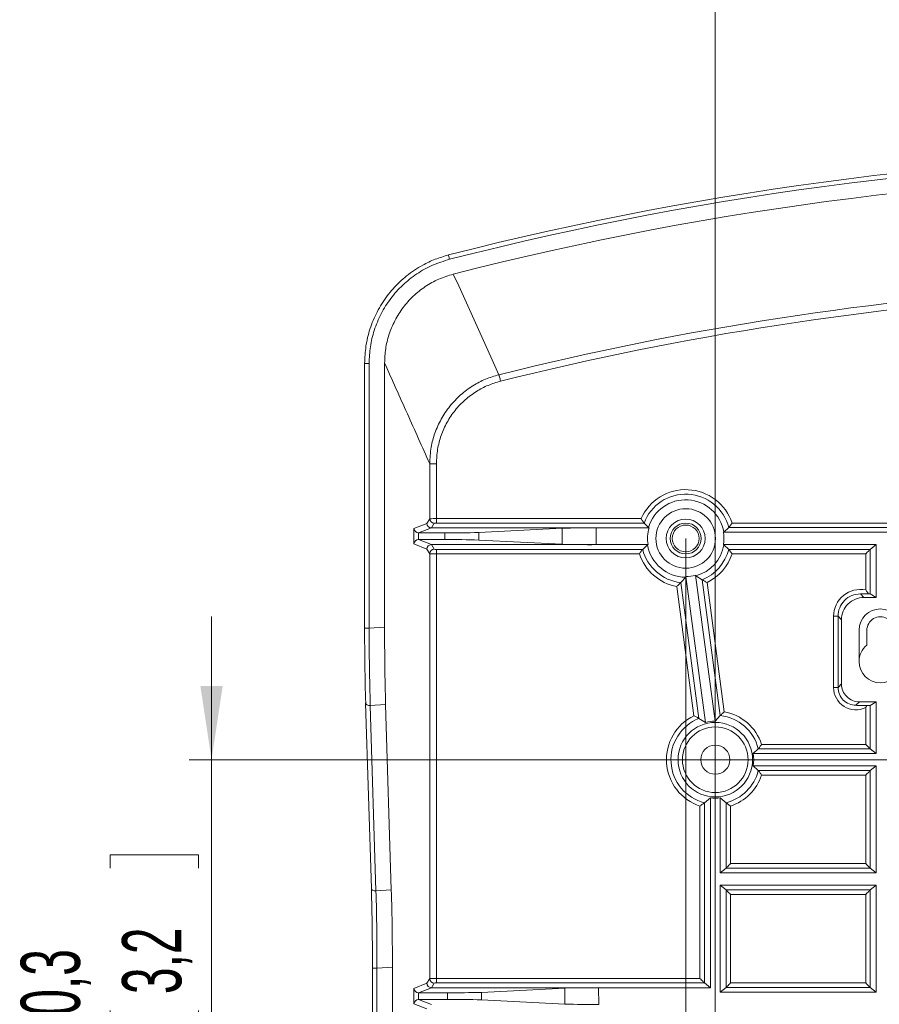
# Model space of a CAD drawing. Header units: millimetres. Extents: x 0 to 420, y 0 to 297.
# Tile 8 of 13: x 299 to 337, y 214 to 258. Entities that reach past the tile are written whole.
import ezdxf

# ---------------------------------------------------------------- set-up
doc = ezdxf.new("R2010")
doc.units = ezdxf.units.MM
doc.styles.add('SLDTEXTSTYLE1', font='TXT', dxfattribs={"width": 0.605})
doc.dimstyles.new('SLDDIMSTYLE0', dxfattribs={"dimtxt": 2.568319, "dimasz": 3.3, "dimexe": 0, "dimexo": 0.0625, "dimgap": 0.64208, "dimtad": 1, "dimdec": 3, "dimlfac": 5, "dimrnd": 1e-09, "dimzin": 12, "dimdsep": 46, "dimtxsty": 'SLDTEXTSTYLE1', "dimsah": 1, "dimcen": 0.09, "dimadec": 0, "dimazin": 3, "dimtfac": 1, "dimtdec": 1, "dimtmove": 0, "dimatfit": 0, "dimfxl": 0, "dimfrac": 2, "dimtolj": 1, "dimtzin": 12, "dimarcsym": 0})
doc.dimstyles.new('SLDDIMSTYLE1', dxfattribs={"dimtxt": 2.568319, "dimasz": 3.3, "dimexe": 0, "dimexo": 0.0625, "dimgap": 0.64208, "dimtad": 1, "dimdec": 3, "dimlfac": 5, "dimrnd": 1e-09, "dimzin": 12, "dimdsep": 46, "dimtxsty": 'SLDTEXTSTYLE1', "dimsah": 1, "dimcen": 0.09, "dimadec": 0, "dimazin": 3, "dimtfac": 1, "dimtdec": 1, "dimtofl": 0, "dimtmove": 0, "dimatfit": 3, "dimfxl": 0, "dimfrac": 2, "dimtolj": 1, "dimtzin": 12, "dimarcsym": 0})

# ---------------------------------------------------------------- blocks, each defined once
blk = doc.blocks.new('*D25')
at = {"color": 7, "linetype": 'Continuous', "lineweight": 0}
for p, q in [((307.117, 225.18), (307.117, 231.58)), ((377.789, 225.18), (306.117, 225.18)), ((307.117, 225.18), (307.117, 209.128)), ((302.585, 220.339), (302.585, 220.927)), ((302.585, 220.927), (306.529, 220.927)), ((306.529, 220.927), (306.529, 220.339)), ((302.585, 213.969), (302.585, 213.381)), ((306.529, 213.381), (306.529, 213.969)), ((302.585, 213.381), (306.529, 213.381)), ((377.789, 209.128), (306.117, 209.128)), ((307.117, 209.128), (307.117, 202.728))]:
    blk.add_line(p, q, dxfattribs=at)
for points in [[(307.117, 225.18), (307.617, 228.48), (306.617, 228.48)], [(307.117, 209.128), (306.617, 205.828), (307.617, 205.828)]]:
    blk.add_solid(points, dxfattribs=at)
at = {"color": 7, "linetype": 'Continuous', "lineweight": 0, "char_height": 2.6458, "attachment_point": 1, "rotation": 90, "style": 'SLDTEXTSTYLE1'}
for s, insert in [('80,3', (298.586, 212.548, 32.371)), ('3,2', (303.118, 214.704, 32.371))]:
    blk.add_mtext(s, dxfattribs=dict(at, insert=insert))
blk = doc.blocks.new('*D26')
at = {"color": 7, "linetype": 'Continuous', "lineweight": 0}
for p, q in [((328.317, 235.068), (328.317, 122.653)), ((379.117, 235.068), (379.117, 122.653)), ((351.022, 128.185), (350.434, 128.185)), ((350.434, 128.185), (350.434, 124.241)), ((356.411, 128.185), (356.999, 128.185)), ((356.999, 128.185), (356.999, 124.241)), ((350.434, 124.241), (351.022, 124.241)), ((356.999, 124.241), (356.411, 124.241)), ((328.317, 123.653), (379.117, 123.653))]:
    blk.add_line(p, q, dxfattribs=at)
for points in [[(328.317, 123.653), (331.617, 123.153), (331.617, 124.153)], [(379.117, 123.653), (375.817, 124.153), (375.817, 123.153)]]:
    blk.add_solid(points, dxfattribs=at)
at = {"color": 7, "linetype": 'Continuous', "lineweight": 0, "char_height": 2.6458, "attachment_point": 1, "style": 'SLDTEXTSTYLE1'}
for s, insert in [('254', (349.601, 132.184, 32.371)), ('10', (351.757, 127.651, 32.371))]:
    blk.add_mtext(s, dxfattribs=dict(at, insert=insert))
blk = doc.blocks.new('*D27')
at = {"color": 7, "linetype": 'Continuous', "lineweight": 0}
for p, q in [((350.529, 277.682), (349.941, 277.682)), ((349.941, 277.682), (349.941, 273.738)), ((356.898, 277.682), (357.486, 277.682)), ((357.486, 277.682), (357.486, 273.738)), ((329.639, 209.128), (329.639, 274.15)), ((377.789, 209.128), (377.789, 274.15)), ((349.941, 273.738), (350.529, 273.738)), ((357.486, 273.738), (356.898, 273.738)), ((329.639, 273.15), (377.789, 273.15))]:
    blk.add_line(p, q, dxfattribs=at)
for points in [[(329.639, 273.15), (332.939, 272.65), (332.939, 273.65)], [(377.789, 273.15), (374.489, 273.65), (374.489, 272.65)]]:
    blk.add_solid(points, dxfattribs=at)
at = {"color": 7, "linetype": 'Continuous', "lineweight": 0, "char_height": 2.6458, "attachment_point": 1, "style": 'SLDTEXTSTYLE1'}
for s, insert in [('240,8', (348.128, 281.681, 32.371)), ('9,5', (351.264, 277.149, 32.371))]:
    blk.add_mtext(s, dxfattribs=dict(at, insert=insert))

msp = doc.modelspace()

# ---------------------------------------------------------------- linework, layer by layer
at = {"color": 7, "linetype": 'Continuous', "lineweight": 15}
for p, q in [((313.96166, 242.89402), (313.96166, 231.05486)), ((314.8536, 231.09797), (314.8536, 242.91052)), ((316.9437, 235.54425), (316.94416, 235.54425)), ((316.94416, 235.54425), (324.30669, 235.54425)), ((322.79392, 235.52541), (319.06239, 235.33617)), ((324.30669, 235.54425), (326.67903, 235.54425)), ((326.45545, 235.75528), (326.45568, 235.75501)), ((326.6564, 235.5516), (326.45568, 235.75501)), ((326.67903, 235.54425), (326.6564, 235.5516)), ((330.23966, 235.555), (330.02247, 235.3516)), ((330.23966, 235.555), (330.23991, 235.55527)), ((316.37656, 235.31733), (317.54962, 235.31733)), ((316.37656, 235.0187), (317.55132, 235.0187)), ((330.02247, 235.3516), (329.99958, 235.34425)), ((329.99958, 235.34425), (377.43371, 235.34425)), ((316.94416, 234.79179), (316.9437, 234.79179)), ((316.94416, 234.79179), (324.31098, 234.79179)), ((322.798, 234.81062), (319.06431, 234.99987)), ((324.31098, 234.79179), (326.63371, 234.79179)), ((326.39363, 234.58102), (326.39338, 234.58075)), ((326.39363, 234.58102), (326.61082, 234.78443)), ((326.61082, 234.78443), (326.63371, 234.79179)), ((329.99958, 234.79179), (330.02247, 234.78443)), ((329.99958, 234.79179), (336.82558, 234.79179)), ((330.02247, 234.78443), (330.23966, 234.58102)), ((330.23991, 234.58075), (330.23966, 234.58102)), ((336.56189, 234.58102), (336.56159, 234.58075)), ((336.82558, 234.79179), (336.56189, 234.58102)), ((336.82558, 232.43261), (336.82558, 234.79179)), ((328.31656, 233.33878), (328.09186, 233.09676)), ((328.32266, 233.36257), (328.31656, 233.33878)), ((328.32266, 233.36257), (329.19449, 226.84172)), ((328.77099, 233.39954), (328.75886, 233.42089)), ((328.75886, 233.42089), (329.63068, 226.90004)), ((329.05138, 233.22504), (328.77099, 233.39954)), ((336.82558, 232.43261), (336.28298, 232.43261)), ((336.82558, 232.43261), (336.56159, 232.59074)), ((335.28435, 228.56692), (335.28435, 231.43397)), ((336.06664, 229.56801), (336.06664, 230.96802)), ((336.41664, 230.96802), (336.41664, 230.30456)), ((314.00785, 227.71807), (314.00775, 227.71195)), ((314.00775, 227.71195), (314.26188, 219.42319)), ((314.90118, 227.64611), (315.15531, 219.35737)), ((336.82558, 227.76801), (336.08325, 227.76801)), ((336.56159, 227.60988), (336.82558, 227.76801)), ((336.82558, 225.45624), (336.82558, 227.76801)), ((329.63068, 226.90004), (329.86343, 227.15127)), ((328.90391, 227.02299), (329.19449, 226.84172)), ((331.33635, 225.45624), (331.56166, 225.66701)), ((331.33635, 225.45624), (336.82558, 225.45624)), ((331.56166, 225.66701), (331.56191, 225.66728)), ((336.56159, 225.66728), (336.56189, 225.66701)), ((336.56189, 225.66701), (336.82558, 225.45624)), ((331.56166, 224.69302), (331.33635, 224.90378)), ((331.33635, 224.90378), (336.82558, 224.90378)), ((336.82558, 224.90378), (336.56189, 224.69302)), ((336.82558, 220.12284), (336.82558, 224.90378)), ((331.56191, 224.69276), (331.56166, 224.69302)), ((336.56189, 224.69302), (336.56159, 224.69276)), ((329.41861, 223.47412), (329.15462, 223.25594)), ((329.41861, 214.98945), (329.41861, 223.47412)), ((330.12267, 223.25594), (329.85868, 223.47412)), ((329.85868, 220.12284), (329.85868, 223.47412)), ((329.85868, 220.12284), (330.12237, 220.33361)), ((329.85868, 220.12284), (336.82558, 220.12284)), ((330.12237, 220.33361), (330.12267, 220.33388)), ((336.56159, 220.33388), (336.56189, 220.33361)), ((336.56189, 220.33361), (336.82558, 220.12284)), ((329.85868, 219.57038), (336.82558, 219.57038)), ((329.85868, 214.78944), (329.85868, 219.57038)), ((330.12237, 219.35962), (329.85868, 219.57038)), ((330.12267, 219.35936), (330.12237, 219.35962)), ((336.56189, 219.35962), (336.56159, 219.35936)), ((336.82558, 219.57038), (336.56189, 219.35962)), ((336.82558, 214.78944), (336.82558, 219.57038)), ((314.31095, 215.86241), (314.31095, 201.1908)), ((315.20289, 215.90552), (315.20289, 201.1908)), ((316.9437, 214.98945), (316.94416, 214.98945)), ((316.94416, 214.98945), (324.42399, 214.98945)), ((322.91122, 214.97061), (319.17968, 214.78137)), ((324.42399, 214.98945), (329.41861, 214.98945)), ((329.15462, 215.20048), (329.15492, 215.2002)), ((329.41861, 214.98945), (329.15492, 215.2002)), ((329.85868, 214.78944), (330.12237, 215.00021)), ((329.85868, 214.78944), (336.82558, 214.78944)), ((330.12237, 215.00021), (330.12267, 215.00048)), ((336.56159, 215.00048), (336.56189, 215.00021)), ((336.56189, 215.00021), (336.82558, 214.78944)), ((316.37656, 214.76254), (317.66692, 214.76254)), ((316.37656, 214.4639), (317.66862, 214.4639)), ((322.9153, 214.25582), (319.1816, 214.44506))]:
    msp.add_line(p, q, dxfattribs=at)
at = {"color": 8, "linetype": 'Continuous', "lineweight": 0}
for p, q in [((313.96166, 242.89402), (314.16166, 242.89402)), ((314.16166, 242.89402), (314.16166, 231.05486)), ((316.87131, 238.4109), (316.87131, 235.94783)), ((317.17102, 238.4109), (316.87131, 238.4109)), ((317.17102, 235.95452), (317.17102, 238.4109)), ((316.74412, 235.74413), (316.87131, 235.94783)), ((317.17102, 235.95452), (317.17102, 235.75501)), ((317.17102, 235.95452), (326.32146, 235.95452)), ((316.16817, 235.51387), (316.74412, 235.74413)), ((316.16817, 234.82216), (316.16817, 235.51387)), ((316.94416, 235.54425), (316.37656, 235.31733)), ((317.07112, 235.74832), (316.9437, 235.54425)), ((326.45568, 235.75501), (317.17102, 235.75501)), ((322.798, 234.81062), (322.79392, 235.52541)), ((324.30669, 235.54425), (324.31098, 234.79179)), ((345.25546, 235.555), (330.23966, 235.555)), ((330.38917, 235.75452), (345.05594, 235.75452)), ((316.36798, 235.31752), (316.36798, 235.01851)), ((316.37656, 235.0187), (316.94416, 234.79179)), ((317.55132, 235.0187), (317.54962, 235.31733)), ((319.06239, 235.33617), (319.06431, 234.99987)), ((316.74412, 234.59191), (316.16817, 234.82216)), ((316.87131, 234.3882), (316.74412, 234.59191)), ((316.9437, 234.79179), (317.07112, 234.58771)), ((317.17102, 234.58102), (326.39363, 234.58102)), ((317.17102, 234.58102), (317.17102, 234.38152)), ((330.23966, 234.58102), (336.56189, 234.58102)), ((336.56159, 234.58075), (336.56159, 232.59074)), ((316.87131, 234.3882), (316.87131, 215.39303)), ((317.17102, 215.39971), (317.17102, 234.38152)), ((326.24412, 234.38152), (317.17102, 234.38152)), ((336.36235, 234.38152), (330.38917, 234.38152)), ((336.36235, 232.76648), (336.36235, 234.38152)), ((328.68662, 227.14477), (327.91419, 232.92217)), ((328.09186, 233.09676), (328.90391, 227.02299)), ((329.86343, 227.15127), (329.05138, 233.22504)), ((329.26867, 233.10326), (330.04109, 227.32586)), ((336.12521, 232.59037), (336.28298, 232.43261)), ((334.92685, 228.40914), (334.92685, 231.59174)), ((335.12658, 231.59174), (334.92685, 231.59174)), ((335.12658, 231.59174), (335.12658, 228.40914)), ((335.28435, 231.43397), (335.12658, 231.59174)), ((314.16166, 231.05486), (314.8536, 231.09797)), ((313.96166, 231.05486), (314.16166, 231.05486)), ((335.12658, 228.40914), (335.28435, 228.56692)), ((335.12658, 228.40914), (334.92685, 228.40914)), ((314.90118, 227.64611), (314.21481, 227.60336)), ((314.21481, 227.60336), (314.46893, 219.31461)), ((336.08325, 227.76801), (335.92548, 227.61025)), ((336.56159, 227.60988), (336.56159, 225.66728)), ((336.36235, 225.86652), (336.36235, 227.51071)), ((331.71117, 225.86652), (336.36235, 225.86652)), ((336.56189, 225.66701), (331.56166, 225.66701)), ((331.56166, 224.69302), (336.56189, 224.69302)), ((336.36235, 224.49351), (331.71117, 224.49351)), ((336.36235, 220.53312), (336.36235, 224.49351)), ((336.56159, 224.69276), (336.56159, 220.33388)), ((329.15462, 223.25594), (329.15462, 215.20048)), ((330.12267, 220.33388), (330.12267, 223.25594)), ((328.95538, 215.39971), (328.95538, 223.10641)), ((330.32191, 223.10641), (330.32191, 220.53312)), ((330.32191, 220.53312), (336.36235, 220.53312)), ((336.56189, 220.33361), (330.12237, 220.33361)), ((314.46893, 219.31461), (315.15531, 219.35737)), ((330.12237, 219.35962), (336.56189, 219.35962)), ((330.12267, 215.00048), (330.12267, 219.35936)), ((336.56159, 219.35936), (336.56159, 215.00048)), ((336.36235, 219.16011), (330.32191, 219.16011)), ((330.32191, 219.16011), (330.32191, 215.19972)), ((336.36235, 215.19972), (336.36235, 219.16011)), ((314.31095, 215.86241), (314.51095, 215.86241)), ((315.20289, 215.90552), (314.51095, 215.86241)), ((314.51095, 215.86241), (314.51095, 201.1908)), ((316.74412, 215.18933), (316.87131, 215.39303)), ((317.17102, 215.39971), (317.17102, 215.2002)), ((317.17102, 215.39971), (328.95538, 215.39971)), ((316.16817, 214.95907), (316.74412, 215.18933)), ((316.16817, 214.26736), (316.16817, 214.95907)), ((316.94416, 214.98945), (316.37656, 214.76254)), ((317.07112, 215.19352), (316.9437, 214.98945)), ((329.15492, 215.2002), (317.17102, 215.2002)), ((319.17968, 214.78137), (319.1816, 214.44506)), ((322.9153, 214.25582), (322.91122, 214.97061)), ((324.42399, 214.98945), (324.42828, 214.23698)), ((336.56189, 215.00021), (330.12237, 215.00021)), ((330.32191, 215.19972), (336.36235, 215.19972)), ((316.36798, 214.76272), (316.36798, 214.46372)), ((316.37656, 214.4639), (316.94416, 214.23698)), ((317.66862, 214.4639), (317.66692, 214.76254)), ((316.74412, 214.0371), (316.16817, 214.26736))]:
    msp.add_line(p, q, dxfattribs=at)
at = {"color": 8, "linetype": 'Continuous', "lineweight": 0, "flags": 128}
for points in [[(317.70915, 247.73924), (317.7113, 247.73082), (317.71553, 247.71435), (317.72163, 247.69054), (317.72935, 247.66044), (317.73835, 247.62537), (317.74822, 247.58684), (317.75855, 247.54657)], [(319.96886, 242.38936), (319.60842, 243.18253), (318.16721, 246.35361), (317.92588, 246.88454)], [(320.04119, 242.09991), (320.02794, 242.15295), (320.01513, 242.20421), (320.00319, 242.25199), (319.99253, 242.29466), (319.98349, 242.33081), (319.97639, 242.35924), (319.97146, 242.37897), (319.96886, 242.38936)], [(314.00775, 227.71195), (314.01059, 227.69463), (314.02161, 227.67217), (314.04043, 227.65164), (314.06629, 227.63389), (314.09807, 227.61969), (314.13446, 227.60961), (314.17393, 227.60409), (314.21481, 227.60336)], [(314.26188, 219.42319), (314.26472, 219.40587), (314.27573, 219.38341), (314.29456, 219.36289), (314.32041, 219.34515), (314.3522, 219.33094), (314.38859, 219.32086), (314.42805, 219.31534), (314.46893, 219.31461)]]:
    msp.add_lwpolyline(points, dxfattribs=at)
at = {"color": 7, "linetype": 'Continuous', "lineweight": 15, "flags": 128}
for points in [[(316.37656, 235.31733), (316.37227, 235.31738), (316.36798, 235.31752)], [(316.36798, 235.01851), (316.37227, 235.01865), (316.37656, 235.0187)], [(336.56159, 234.58075), (336.55496, 234.57412), (336.54172, 234.56089), (336.52234, 234.54151), (336.49747, 234.51663), (336.46796, 234.48712), (336.43484, 234.45399), (336.39923, 234.41839), (336.36235, 234.38152)], [(336.56159, 225.66728), (336.55496, 225.67391), (336.54172, 225.68714), (336.52234, 225.70652), (336.49747, 225.7314), (336.46796, 225.76091), (336.43484, 225.79404), (336.39923, 225.82964), (336.36235, 225.86652)], [(336.36235, 224.49351), (336.39923, 224.53039), (336.43484, 224.566), (336.46796, 224.59913), (336.49747, 224.62863), (336.52234, 224.6535), (336.54172, 224.67288), (336.55496, 224.68612), (336.56159, 224.69276)], [(330.12267, 220.33388), (330.1293, 220.34051), (330.14254, 220.35374), (330.16192, 220.37312), (330.18679, 220.398), (330.2163, 220.42751), (330.24942, 220.46064), (330.28503, 220.49624), (330.32191, 220.53312)], [(336.36235, 220.53312), (336.39923, 220.49624), (336.43484, 220.46064), (336.46796, 220.42751), (336.49747, 220.398), (336.52234, 220.37312), (336.54172, 220.35374), (336.55496, 220.34051), (336.56159, 220.33388)], [(330.32191, 219.16011), (330.28503, 219.19699), (330.24942, 219.2326), (330.2163, 219.26573), (330.18679, 219.29523), (330.16192, 219.3201), (330.14254, 219.33948), (330.1293, 219.35272), (330.12267, 219.35936)], [(336.56159, 219.35936), (336.55496, 219.35272), (336.54172, 219.33948), (336.52234, 219.3201), (336.49747, 219.29523), (336.46796, 219.26573), (336.43484, 219.2326), (336.39923, 219.19699), (336.36235, 219.16011)], [(329.15462, 215.20048), (329.14799, 215.20711), (329.13475, 215.22034), (329.11537, 215.23973), (329.0905, 215.2646), (329.06099, 215.29411), (329.02786, 215.32723), (328.99225, 215.36284), (328.95538, 215.39971)], [(330.32191, 215.19972), (330.28503, 215.16284), (330.24942, 215.12724), (330.2163, 215.09411), (330.18679, 215.0646), (330.16192, 215.03972), (330.14254, 215.02034), (330.1293, 215.00711), (330.12267, 215.00048)], [(336.56159, 215.00048), (336.55496, 215.00711), (336.54172, 215.02034), (336.52234, 215.03972), (336.49747, 215.0646), (336.46796, 215.09411), (336.43484, 215.12724), (336.39923, 215.16284), (336.36235, 215.19972)], [(316.37656, 214.76254), (316.37227, 214.76258), (316.36798, 214.76272)], [(316.36798, 214.46372), (316.37227, 214.46385), (316.37656, 214.4639)]]:
    msp.add_lwpolyline(points, dxfattribs=at)
at = {"color": 8, "linetype": 'Continuous', "lineweight": 0}
for centre, radius in [((328.31664, 235.06801), 1.33076), ((329.63864, 225.18002), 1.66602), ((329.63864, 225.18002), 1.46678)]:
    msp.add_circle(centre, radius, dxfattribs=at)
at = {"color": 7, "linetype": 'Continuous', "lineweight": 15}
for centre, radius in [((328.31664, 235.06802), 0.87), ((328.31664, 235.06801), 0.69), ((328.31664, 235.06801), 0.6), ((329.63864, 225.18002), 0.65)]:
    msp.add_circle(centre, radius, dxfattribs=at)
for centre, radius, start, end in [((353.71665, 107.32364), 144.95999, 75.6172644, 104.3827356), ((353.71665, 107.32396), 144.07684, 75.6162926, 104.3837074), ((328.31664, 235.06801), 1.98403, 14.216819, 159.732615), ((316.37664, 235.52617), 0.20882, 183.375388, 267.625427), ((316.94442, 235.74454), 0.2003, 180.119166, 269.795341), ((324.10959, 190.61461), 44.93007, 89.748659, 91.678015), ((328.3166, 235.06801), 1.70542, 163.784734, 189.321342), ((316.37665, 234.80985), 0.20884, 92.378096, 176.621088), ((317.82075, 274.30106), 38.98467, 269.601519, 271.825152), ((317.74714, 189.97109), 45.04804, 88.324476, 90.249055), ((328.3166, 235.06802), 1.7055, 350.679016, 9.320984), ((316.94442, 234.59149), 0.2003, 90.204659, 179.880834), ((324.03992, 273.79458), 39.00373, 268.175336, 270.398193), ((328.31665, 235.06802), 1.98403, 194.217032, 263.494487), ((328.31662, 235.06803), 1.98406, 291.736167, 345.782787), ((328.31681, 235.06683), 1.70427, 270.196971, 285.033187), ((336.28253, 231.43443), 0.99818, 89.974106, 180.026493), ((336.49392, 232.27394), 0.32395, 77.943106, 90.594293), ((337.01664, 230.96801), 0.95, 0.000428, 179.999572), ((337.01664, 230.96802), 0.6, 359.99997, 180.00003), ((429.72581, 230.95507), 114.8723, 179.9287278, 181.6506681), ((426.50228, 230.9374), 112.54049, 179.940197, 181.639221), ((337.01662, 229.56802), 0.94997, 129.165924, 180.000823), ((337.01664, 229.56802), 0.95, 180.000428, 359.999572), ((336.08289, 228.56655), 0.79854, 179.973668, 270.026332), ((336.43854, 228.4013), 0.80093, 268.385409, 278.837705), ((329.63864, 225.18001), 1.98403, 14.217028, 83.494541), ((329.63865, 225.18002), 1.98403, 111.735677, 255.879478), ((329.63865, 225.17996), 1.72009, 90.265608, 104.96455), ((329.63869, 225.18001), 1.71999, 350.758236, 9.241764), ((329.63865, 225.18001), 1.98402, 284.120342, 345.783299), ((329.63864, 225.17929), 1.71931, 262.647144, 277.352856), ((195.61449, 216.01004), 118.69674, 359.9287401, 1.6507413), ((198.80041, 216.02731), 116.40254, 359.9400527, 1.6393486), ((316.37666, 214.97138), 0.20884, 183.38046, 267.620355), ((316.94441, 215.18974), 0.20029, 180.117738, 269.796768), ((317.93804, 253.74614), 38.98454, 269.601519, 271.825155), ((324.22785, 170.01123), 44.97865, 89.750149, 91.677425), ((316.37666, 214.25505), 0.20885, 92.381468, 176.621195), ((317.86475, 169.44188), 45.02244, 88.323929, 90.249602), ((324.15721, 253.23985), 39.00382, 268.175338, 270.39819)]:
    msp.add_arc(centre, radius, start, end, dxfattribs=at)
at = {"color": 8, "linetype": 'Continuous', "lineweight": 0}
for centre, radius, start, end in [((353.71665, 107.32359), 144.76004, 75.6172704, 104.3827296), ((353.71661, 107.32426), 139.21743, 93.4820042, 104.0288436), ((353.71642, 107.32494), 138.91838, 93.5742646, 104.0288367), ((328.31665, 235.06802), 2.18326, 18.326812, 156.043591), ((328.31664, 235.06802), 1.72923, 9.438748, 163.760693), ((317.10036, 232.40189), 3.55333, 88.860538, 93.69595), ((317.07167, 235.94869), 0.20037, 180.245513, 269.840865), ((317.14768, 235.35418), 0.4015, 86.666549, 100.992682), ((317.07167, 234.38734), 0.20037, 90.159135, 179.754487), ((317.1476, 234.98067), 0.40033, 258.986188, 273.354581), ((328.31663, 235.068), 1.72922, 189.438437, 269.99765), ((328.31666, 235.06801), 1.72922, 285.232605, 350.561346), ((317.10036, 237.93415), 3.55333, 266.30405, 271.139462), ((328.31662, 235.06799), 2.18323, 198.326413, 259.37822), ((328.3167, 235.06797), 2.1832, 295.851832, 341.67373), ((336.12503, 231.59204), 1.19818, 78.575906, 180.014236), ((336.124, 231.59295), 0.99742, 89.93069, 180.06931), ((432.97311, 231.15796), 118.81149, 180.0497199, 181.7144319), ((335.92576, 228.40916), 0.99891, 180.000865, 295.916875), ((335.92436, 228.40803), 0.79778, 179.919998, 270.080751), ((329.63864, 225.18001), 2.18327, 115.852567, 251.76253), ((329.63867, 225.18004), 2.18324, 18.3265, 79.378184), ((329.6386, 225.18005), 2.18332, 288.23817, 341.672466), ((201.81006, 216.21693), 112.70145, 359.8197674, 1.5750111), ((317.10024, 211.85233), 3.54808, 88.856958, 93.699529), ((317.07169, 215.3939), 0.20038, 180.248955, 269.837424), ((317.14757, 214.80097), 0.39992, 86.638119, 101.021113)]:
    msp.add_arc(centre, radius, start, end, dxfattribs=at)
at = {"color": 7, "linetype": 'Continuous', "lineweight": 15}
for points, knots in [([(313.96186, 242.89402), (313.97325, 243.15047), (313.9963, 243.6696), (314.1861, 244.44596), (314.49981, 245.20874), (314.94614, 245.91934), (315.50921, 246.55057), (316.06266, 246.99297), (316.60592, 247.32086), (317.11244, 247.56293), (317.50921, 247.68016), (317.70915, 247.73924)], [0, 0, 0, 0, 0.11667861, 0.23619949, 0.36176959, 0.49094213, 0.61635, 0.74537937, 0.81181866, 0.90517564, 1, 1, 1, 1]), ([(317.92588, 246.88454), (317.7066, 246.81651), (317.26803, 246.68045), (316.66458, 246.34144), (316.12489, 245.91192), (315.6639, 245.39729), (315.29662, 244.81176), (315.0387, 244.18909), (314.88266, 243.54916), (314.86329, 243.1234), (314.8536, 242.91052)], [0, 0, 0, 0, 0.127235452, 0.254471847, 0.381700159, 0.508932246, 0.636327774, 0.763728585, 0.881863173, 1, 1, 1, 1]), ([(326.45545, 235.75528), (326.45221, 235.75995), (326.44233, 235.77415), (326.42267, 235.80267), (326.39282, 235.84654), (326.3582, 235.89833), (326.33331, 235.9363), (326.3217, 235.95415), (326.32146, 235.95452)], [0, 0, 0, 0, 0.07098255, 0.21614024, 0.43287189, 0.73390597, 0.99449176, 1, 1, 1, 1]), ([(330.38917, 235.75452), (330.38892, 235.75417), (330.37487, 235.73478), (330.34632, 235.69556), (330.30725, 235.64318), (330.275, 235.6007), (330.25397, 235.57338), (330.24341, 235.55978), (330.23991, 235.55527)], [0, 0, 0, 0, 0.00520301, 0.28848192, 0.58456297, 0.79253058, 0.93121169, 1, 1, 1, 1]), ([(326.39338, 234.58075), (326.38988, 234.57624), (326.37932, 234.56264), (326.35829, 234.53532), (326.32603, 234.49285), (326.28697, 234.44047), (326.25842, 234.40125), (326.24437, 234.38187), (326.24412, 234.38152)], [0, 0, 0, 0, 0.06879142, 0.20747516, 0.41541767, 0.71150855, 0.99479675, 1, 1, 1, 1]), ([(330.38917, 234.38152), (330.38892, 234.38187), (330.37487, 234.40125), (330.34631, 234.44047), (330.30726, 234.49285), (330.275, 234.53532), (330.25397, 234.56264), (330.24341, 234.57624), (330.23991, 234.58075)], [0, 0, 0, 0, 0.00520321, 0.28849292, 0.58458526, 0.79252267, 0.93120907, 1, 1, 1, 1]), ([(327.91419, 232.92217), (327.91451, 232.92247), (327.9319, 232.93898), (327.96698, 232.97257), (328.01372, 233.01829), (328.05153, 233.05593), (328.07579, 233.08041), (328.08786, 233.09269), (328.09186, 233.09676)], [0, 0, 0, 0, 0.00521285, 0.28885847, 0.5848768, 0.79267786, 0.93126375, 1, 1, 1, 1]), ([(329.26867, 233.10326), (329.26829, 233.10346), (329.24712, 233.11472), (329.20453, 233.13807), (329.14738, 233.16984), (329.10103, 233.19625), (329.07118, 233.21349), (329.05631, 233.22217), (329.05138, 233.22504)], [0, 0, 0, 0, 0.00519679, 0.28885266, 0.58485988, 0.79268475, 0.93126903, 1, 1, 1, 1]), ([(336.49056, 232.59787), (336.36963, 232.59582), (336.24783, 232.59376), (336.12607, 232.5904), (336.12521, 232.59037)], [0, 0, 0, 0, 0.99291437, 1, 1, 1, 1]), ([(336.36235, 232.76648), (336.36262, 232.76615), (336.37621, 232.74954), (336.42051, 232.69453), (336.46171, 232.63768), (336.49056, 232.59787)], [0, 0, 0, 0, 0.00603333, 0.30388606, 1, 1, 1, 1]), ([(335.92548, 227.61025), (335.92624, 227.61023), (335.98112, 227.60879), (336.1446, 227.60443), (336.30736, 227.60219), (336.41597, 227.60069)], [0, 0, 0, 0, 0.00462151, 0.33574953, 1, 1, 1, 1]), ([(336.41597, 227.60069), (336.39865, 227.57088), (336.3811, 227.54069), (336.36259, 227.51109), (336.36235, 227.51071)], [0, 0, 0, 0, 0.98725011, 1, 1, 1, 1]), ([(328.90391, 227.02299), (328.89898, 227.02586), (328.88411, 227.03454), (328.85426, 227.05178), (328.80791, 227.07819), (328.75076, 227.10996), (328.70817, 227.1333), (328.687, 227.14457), (328.68662, 227.14477)], [0, 0, 0, 0, 0.06873133, 0.20731635, 0.41514231, 0.71115109, 0.99480846, 1, 1, 1, 1]), ([(330.04109, 227.32586), (330.04078, 227.32557), (330.02339, 227.30905), (329.98831, 227.27546), (329.94157, 227.22974), (329.90376, 227.1921), (329.8795, 227.16762), (329.86743, 227.15534), (329.86343, 227.15127)], [0, 0, 0, 0, 0.00521282, 0.28885728, 0.58487011, 0.79267031, 0.93125984, 1, 1, 1, 1]), ([(331.56191, 225.66728), (331.56541, 225.67179), (331.57597, 225.68539), (331.597, 225.71271), (331.62926, 225.75518), (331.66831, 225.80756), (331.69687, 225.84678), (331.71092, 225.86617), (331.71117, 225.86652)], [0, 0, 0, 0, 0.06879118, 0.20747444, 0.4154126, 0.71150602, 0.99479677, 1, 1, 1, 1]), ([(331.71117, 224.49351), (331.71092, 224.49386), (331.69687, 224.51325), (331.66831, 224.55247), (331.62925, 224.60485), (331.597, 224.64733), (331.57597, 224.67465), (331.56541, 224.68825), (331.56191, 224.69276)], [0, 0, 0, 0, 0.00520303, 0.28848298, 0.58456511, 0.79253347, 0.93121144, 1, 1, 1, 1]), ([(329.15462, 223.25594), (329.15011, 223.25243), (329.13652, 223.24186), (329.10923, 223.2208), (329.06677, 223.18851), (329.01438, 223.14938), (328.97515, 223.12075), (328.95573, 223.10667), (328.95538, 223.10641)], [0, 0, 0, 0, 0.06875532, 0.20734407, 0.41513392, 0.71114042, 0.99478341, 1, 1, 1, 1]), ([(330.12267, 223.25594), (330.12718, 223.25243), (330.14076, 223.24186), (330.16806, 223.2208), (330.21052, 223.18852), (330.2629, 223.14937), (330.30215, 223.12076), (330.32156, 223.10667), (330.32191, 223.10641)], [0, 0, 0, 0, 0.06875532, 0.20734882, 0.41513391, 0.71114043, 0.99478825, 1, 1, 1, 1])]:
    msp.add_open_spline(points, degree=3, knots=knots, dxfattribs=at)
at = {"color": 8, "linetype": 'Continuous', "lineweight": 0}
for points, knots in [([(317.75855, 247.54657), (317.50183, 247.46692), (316.9884, 247.30763), (316.28189, 246.91076), (315.65008, 246.40791), (315.11035, 245.80544), (314.68037, 245.11994), (314.37839, 244.39095), (314.19569, 243.64174), (314.17301, 243.14327), (314.16166, 242.89402)], [0, 0, 0, 0, 0.1272344, 0.25446815, 0.38169577, 0.5089238, 0.6363194, 0.76371785, 0.88185677, 1, 1, 1, 1]), ([(314.8536, 242.91052), (315.19281, 242.15441), (315.86563, 240.65464), (316.53794, 239.15465), (316.87131, 238.4109)], [0, 0, 0, 0, 0.50415788, 1, 1, 1, 1]), ([(319.96886, 242.38936), (319.766, 242.32865), (319.36026, 242.20724), (318.77914, 241.90066), (318.23801, 241.49759), (317.75807, 240.99423), (317.37049, 240.41559), (317.09262, 239.79458), (316.9082, 239.12129), (316.88416, 238.65831), (316.87131, 238.4109)], [0, 0, 0, 0, 0.11687299, 0.23374616, 0.36114644, 0.48854813, 0.6164387, 0.74433087, 0.86337364, 1, 1, 1, 1]), ([(317.17102, 238.4109), (317.18167, 238.62549), (317.20297, 239.05466), (317.36954, 239.68066), (317.63319, 240.26997), (317.99223, 240.80656), (318.43699, 241.27328), (318.93848, 241.64698), (319.4771, 241.93116), (319.85316, 242.04366), (320.04119, 242.09991)], [0, 0, 0, 0, 0.12787325, 0.255745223, 0.383646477, 0.511544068, 0.638926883, 0.766307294, 0.883153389, 1, 1, 1, 1])]:
    msp.add_open_spline(points, degree=3, knots=knots, dxfattribs=at)

# ---------------------------------------------------------------- dimensions: what is measured, and where the dimension line sits
at = {"color": 7, "linetype": 'Continuous', "lineweight": 0}
for base, p1, p2, picture, middle in [((377.78864, 273.15002), (329.63864, 209.12802), (377.78864, 209.12802), '*D27', (353.71364, 273.15002)), ((379.11664, 123.65274), (328.31664, 235.06802), (379.11664, 235.06802), '*D26', (353.71664, 123.65274))]:
    dim = msp.add_linear_dim(base=base, p1=p1, p2=p2, dimstyle='SLDDIMSTYLE1', dxfattribs=at)
    dim.commit()
    dim.dimension.update_dxf_attribs({"geometry": picture, "text_midpoint": middle, "dimtype": 160})
dim = msp.add_linear_dim(base=(307.11712, 209.12802), p1=(377.78864, 225.18002), p2=(377.78864, 209.12802), angle=90, dimstyle='SLDDIMSTYLE0', dxfattribs=at)
dim.commit()
dim.dimension.update_dxf_attribs({"geometry": '*D25', "text_midpoint": (307.11712, 217.15402), "dimtype": 160})

doc.saveas('drawing.dxf')
